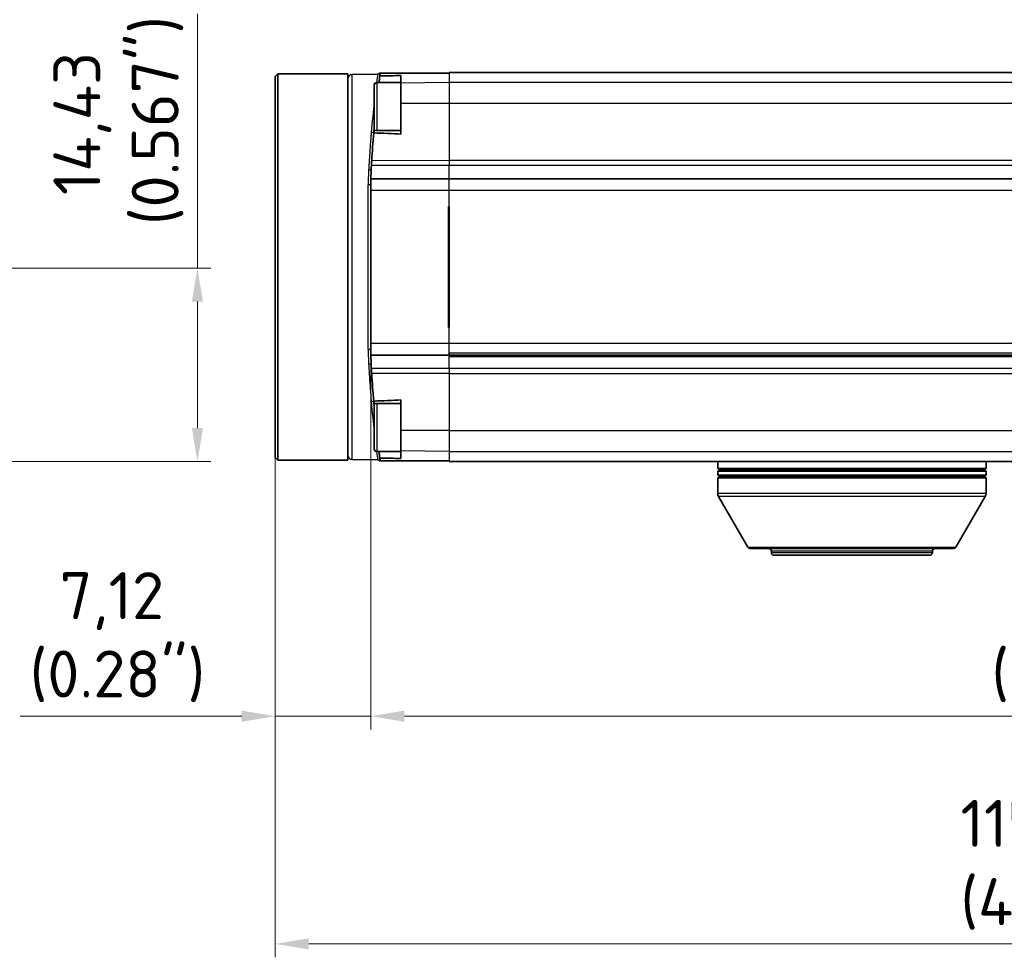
# Model space of a CAD drawing. Header units: millimetres. Extents: x 0 to 420, y 0 to 297.
# Tile 10 of 46: x 74 to 147, y 123 to 193. Entities that reach past the tile are written whole.
import ezdxf

# ---------------------------------------------------------------- set-up
doc = ezdxf.new("R2010")
doc.units = ezdxf.units.MM
for name, color, linetype, lineweight in [('Bemaßung (ISO)', 7, 'Continuous', 18), ('Sichtbar (ISO)', 7, 'Continuous', 35), ('Sichtbar schmal (ISO)', 7, 'Continuous', 25)]:
    doc.layers.add(name, color=color, linetype=linetype, lineweight=lineweight)
doc.styles.add('Notiztext (DIN)', font='isocpeur.ttf')
doc.dimstyles.new('Standard (DIN)', dxfattribs={"dimtxt": 3.5, "dimasz": 2.5, "dimexe": 1, "dimexo": 0, "dimgap": 0.7, "dimtad": 1, "dimtoh": 1, "dimrnd": 1e-08, "dimtxsty": 'Notiztext (DIN)', "dimcen": 0.09, "dimdle": 10, "dimclrd": 256, "dimclre": 256, "dimclrt": 256, "dimazin": 2, "dimtfac": 0.514286, "dimtdec": 4, "dimtmove": 0, "dimatfit": 3, "dimfxl": 1, "dimtolj": 1, "dimlwd": -1, "dimlwe": -1, "dimarcsym": 0})

# ---------------------------------------------------------------- blocks, each defined once
blk = doc.blocks.new('*D29')
at = {"layer": 'Bemaßung (ISO)', "transparency": 16777216}
for p, q in [((86.758, 174.348), (86.758, 193.298)), ((69.593, 174.348), (87.758, 174.348)), ((86.758, 162.423), (86.758, 171.848)), ((65.277, 159.923), (87.758, 159.923))]:
    blk.add_line(p, q, dxfattribs=at)
for points in [[(86.341, 171.848), (87.174, 171.848), (86.758, 174.348)], [(86.341, 162.423), (87.174, 162.423), (86.758, 159.923)]]:
    blk.add_solid(points, dxfattribs=at)
at = {"layer": 'Defpoints', "color": 0, "transparency": 16777216}
for p in [(69.593, 174.348), (65.277, 159.923), (86.758, 159.923)]:
    blk.add_point(p, dxfattribs=at)
at = {"layer": 'Bemaßung (ISO)', "transparency": 16777216, "insert": (76.024, 177.548), "char_height": 3.5, "attachment_point": 1, "rotation": 90, "style": 'Notiztext (DIN)'}
blk.add_mtext('\\A1;{ }14,43{\\P(0.567")}', dxfattribs=at)
blk = doc.blocks.new('*D30')
at = {"layer": 'Bemaßung (ISO)', "transparency": 16777216}
for p, q in [((207.979, 169.023), (207.979, 122.991)), ((92.559, 160.223), (92.559, 122.991)), ((95.059, 123.991), (205.479, 123.991))]:
    blk.add_line(p, q, dxfattribs=at)
for points in [[(95.059, 124.408), (95.059, 123.575), (92.559, 123.991)], [(205.479, 124.408), (205.479, 123.575), (207.979, 123.991)]]:
    blk.add_solid(points, dxfattribs=at)
at = {"layer": 'Defpoints', "color": 0, "transparency": 16777216}
for p in [(207.979, 169.023), (92.559, 160.223), (207.979, 123.991)]:
    blk.add_point(p, dxfattribs=at)
at = {"layer": 'Bemaßung (ISO)', "transparency": 16777216, "insert": (143.619, 134.725), "char_height": 3.5, "attachment_point": 1, "style": 'Notiztext (DIN)'}
blk.add_mtext('\\A1;115,42{\\P(4.54")}', dxfattribs=at)
blk = doc.blocks.new('*D31')
at = {"layer": 'Bemaßung (ISO)', "transparency": 16777216}
for p, q in [((99.681, 168.733), (99.681, 139.955)), ((206.877, 168.733), (206.877, 139.955)), ((102.181, 140.955), (204.377, 140.955))]:
    blk.add_line(p, q, dxfattribs=at)
for points in [[(102.181, 141.371), (102.181, 140.538), (99.681, 140.955)], [(204.377, 141.371), (204.377, 140.538), (206.877, 140.955)]]:
    blk.add_solid(points, dxfattribs=at)
at = {"layer": 'Defpoints', "color": 0, "transparency": 16777216}
for p in [(99.681, 168.733), (206.877, 168.733), (206.877, 140.955)]:
    blk.add_point(p, dxfattribs=at)
at = {"layer": 'Bemaßung (ISO)', "transparency": 16777216, "insert": (145.929, 151.688), "char_height": 3.5, "attachment_point": 1, "style": 'Notiztext (DIN)'}
blk.add_mtext('\\A1;{ }107,2{\\P(4.221")}', dxfattribs=at)
blk = doc.blocks.new('*D32')
at = {"layer": 'Bemaßung (ISO)', "transparency": 16777216}
for p, q in [((99.681, 168.733), (99.681, 139.955)), ((92.559, 160.223), (92.559, 139.955)), ((90.059, 140.955), (73.559, 140.955)), ((99.681, 140.955), (92.559, 140.955)), ((102.181, 140.955), (104.681, 140.955))]:
    blk.add_line(p, q, dxfattribs=at)
for points in [[(90.059, 141.371), (90.059, 140.538), (92.559, 140.955)], [(102.181, 141.371), (102.181, 140.538), (99.681, 140.955)]]:
    blk.add_solid(points, dxfattribs=at)
at = {"layer": 'Defpoints', "color": 0, "transparency": 16777216}
for p in [(99.681, 168.733), (92.559, 160.223), (92.559, 140.955)]:
    blk.add_point(p, dxfattribs=at)
at = {"layer": 'Bemaßung (ISO)', "transparency": 16777216, "insert": (74.259, 151.688), "char_height": 3.5, "attachment_point": 1, "style": 'Notiztext (DIN)'}
blk.add_mtext('\\A1;{ }7,12{\\P(0.28")}', dxfattribs=at)

msp = doc.modelspace()

# ---------------------------------------------------------------- linework, layer by layer
at = {"layer": 'Sichtbar (ISO)'}
for p, q in [((92.559, 188.623), (92.759, 188.823)), ((92.559, 160.223), (92.559, 188.623)), ((97.969, 188.823), (92.759, 188.823)), ((92.759, 188.823), (92.759, 160.023)), ((97.969, 188.823), (97.969, 160.023)), ((98.264, 188.758), (100.195, 188.791)), ((100.946, 188.863), (100.375, 188.856)), ((100.946, 188.863), (100.376, 188.863)), ((101.929, 188.114), (101.929, 188.691)), ((200.529, 188.923), (105.529, 188.923)), ((105.529, 188.863), (105.529, 188.923)), ((99.929, 184.583), (99.929, 187.973)), ((100.129, 188.173), (101.929, 188.173)), ((101.929, 186.598), (101.929, 188.114)), ((101.929, 184.322), (101.929, 186.598)), ((99.681, 180.639), (99.681, 180.113)), ((200.529, 180.985), (105.529, 180.985)), ((99.681, 180.113), (99.681, 168.733)), ((105.479, 169.923), (105.479, 178.923)), ((105.479, 178.923), (105.529, 178.923)), ((105.529, 178.923), (105.529, 169.923)), ((105.529, 169.923), (105.479, 169.923)), ((99.681, 168.733), (99.681, 168.207)), ((105.529, 167.861), (105.529, 167.998)), ((105.529, 167.861), (200.529, 167.861)), ((105.529, 167.761), (105.529, 167.861)), ((200.529, 167.761), (105.529, 167.761)), ((101.929, 162.249), (101.929, 164.524)), ((99.929, 160.873), (99.929, 164.263)), ((101.929, 160.733), (101.929, 162.249)), ((101.929, 160.156), (101.929, 160.733)), ((92.559, 160.223), (92.759, 160.023)), ((97.969, 160.023), (92.759, 160.023)), ((98.264, 160.089), (100.195, 160.055)), ((100.129, 160.673), (101.929, 160.673)), ((100.946, 159.983), (100.375, 159.991)), ((100.376, 159.983), (100.946, 159.983)), ((105.529, 159.923), (105.529, 159.983)), ((105.529, 159.923), (180.029, 159.923)), ((125.529, 159.923), (125.529, 159.423)), ((145.529, 159.423), (125.529, 159.423)), ((125.703, 159.323), (125.529, 159.423)), ((125.703, 159.323), (125.529, 159.223)), ((125.703, 159.323), (145.356, 159.323)), ((145.356, 159.323), (145.529, 159.423)), ((145.356, 159.323), (145.529, 159.223)), ((145.529, 159.923), (145.529, 159.423)), ((125.529, 159.223), (145.529, 159.223)), ((125.529, 159.223), (125.529, 158.923)), ((145.529, 158.923), (125.529, 158.923)), ((125.703, 158.823), (125.529, 158.923)), ((125.703, 158.823), (125.529, 158.723)), ((125.529, 158.723), (145.529, 158.723)), ((125.529, 158.723), (125.529, 157.577)), ((125.703, 158.823), (145.356, 158.823)), ((145.356, 158.823), (145.529, 158.923)), ((145.356, 158.823), (145.529, 158.723)), ((145.529, 159.223), (145.529, 158.923)), ((145.529, 158.723), (145.529, 157.577)), ((127.781, 153.543), (125.596, 157.327)), ((143.278, 153.543), (145.462, 157.327)), ((143.104, 153.443), (127.954, 153.443)), ((129.529, 153.143), (129.529, 153.243)), ((141.329, 152.943), (129.729, 152.943)), ((141.529, 153.143), (141.529, 153.243))]:
    msp.add_line(p, q, dxfattribs=at)
for centre, radius, start, end in [((98.269, 188.458), 0.3, 91, 180), ((100.192, 188.991), 0.2, 271, 320.18107), ((100.129, 187.973), 0.2, 90, 180), ((202.554, 176.053), 103, 176.69579, 176.83201), ((119.681, 180.639), 20, 176.83201, 178.96021), ((119.681, 168.207), 20, 181.03979, 183.16799), ((202.554, 172.794), 103, 183.16799, 183.30421), ((100.129, 160.873), 0.2, 180, 270), ((98.269, 160.389), 0.3, 180, 269), ((100.192, 159.855), 0.2, 39.81893, 89), ((126.029, 157.577), 0.5, 180, 210), ((145.029, 157.577), 0.5, 330, 0), ((127.954, 153.643), 0.2, 210, 270), ((129.329, 153.243), 0.2, 0, 90), ((141.729, 153.243), 0.2, 90, 180), ((143.104, 153.643), 0.2, 270, 330), ((129.729, 153.143), 0.2, 180, 270), ((141.329, 153.143), 0.2, 270, 0)]:
    msp.add_arc(centre, radius, start, end, dxfattribs=at)
for points, knots in [([(100.286, 188.173), (100.292, 188.22), (100.298, 188.268), (100.312, 188.375), (100.319, 188.432), (100.333, 188.537), (100.339, 188.583), (100.346, 188.635), (100.347, 188.647), (100.349, 188.658)], [0.01244494, 0.01244494, 0.01244494, 0.01244494, 0.02061815, 0.02061815, 0.03045675, 0.03045675, 0.0401093, 0.0401093, 0.04328918, 0.04328918, 0.04328918, 0.04328918]), ([(100.376, 188.863), (100.376, 188.863), (100.369, 188.863), (100.358, 188.863), (100.352, 188.863), (100.348, 188.863), (100.347, 188.863), (100.346, 188.863), (100.346, 188.863), (100.346, 188.863), (100.346, 188.863), (100.346, 188.863), (100.346, 188.863), (100.346, 188.863)], [-0.3283784, -0.3283784, -0.3283784, -0.3283784, -0.2566435, -0.2566435, -0.2032121, -0.2032121, -0.1837016, -0.1837016, -0.1741778, -0.1741778, -0.1684416, -0.1684416, -0.1668703, -0.1668703, -0.1668703, -0.1668703]), ([(99.894, 184.411), (99.896, 184.431), (99.897, 184.449), (99.902, 184.502), (99.904, 184.53), (99.905, 184.55)], [0.02641172, 0.02641172, 0.02641172, 0.02641172, 0.03395513, 0.03395513, 0.04969609, 0.04969609, 0.04969609, 0.04969609]), ([(99.905, 184.55), (99.907, 184.565), (99.908, 184.575), (99.908, 184.582), (99.908, 184.583), (99.908, 184.583)], [0.00463113, 0.00463113, 0.00463113, 0.00463113, 0.01670397, 0.01670397, 0.0219509, 0.0219509, 0.0219509, 0.0219509]), ([(99.685, 181.002), (99.684, 180.971), (99.683, 180.94), (99.682, 180.82), (99.681, 180.73), (99.681, 180.639)], [0.22496185, 0.22496185, 0.22496185, 0.22496185, 0.23473565, 0.23473565, 0.26145016, 0.26145016, 0.26145016, 0.26145016]), ([(99.681, 168.207), (99.681, 168.116), (99.682, 168.026), (99.683, 167.907), (99.684, 167.875), (99.685, 167.844)], [0.36467136, 0.36467136, 0.36467136, 0.36467136, 0.39138587, 0.39138587, 0.40115968, 0.40115968, 0.40115968, 0.40115968]), ([(99.905, 164.297), (99.904, 164.318), (99.901, 164.35), (99.897, 164.404), (99.895, 164.419), (99.894, 164.435)], [0.0004588, 0.0004588, 0.0004588, 0.0004588, 0.01759576, 0.01759576, 0.02373277, 0.02373277, 0.02373277, 0.02373277]), ([(99.908, 164.264), (99.908, 164.264), (99.908, 164.266), (99.907, 164.277), (99.906, 164.285), (99.905, 164.297)], [0.02222717, 0.02222717, 0.02222717, 0.02222717, 0.03057725, 0.03057725, 0.03956399, 0.03956399, 0.03956399, 0.03956399]), ([(100.349, 160.189), (100.346, 160.213), (100.342, 160.241), (100.332, 160.318), (100.325, 160.368), (100.311, 160.474), (100.304, 160.529), (100.293, 160.614), (100.289, 160.644), (100.286, 160.673)], [0.02231047, 0.02231047, 0.02231047, 0.02231047, 0.03490175, 0.03490175, 0.05193974, 0.05193974, 0.06849074, 0.06849074, 0.07771458, 0.07771458, 0.07771458, 0.07771458]), ([(100.346, 159.983), (100.346, 159.983), (100.346, 159.983), (100.346, 159.983), (100.346, 159.983), (100.346, 159.983), (100.347, 159.983), (100.352, 159.983), (100.365, 159.983), (100.375, 159.983), (100.376, 159.983), (100.376, 159.983)], [-0.1668695, -0.1668695, -0.1668695, -0.1668695, -0.163283, -0.163283, -0.1567002, -0.1567002, -0.1431281, -0.1431281, -0.0385074, -0.0385074, 0, 0, 0, 0])]:
    msp.add_open_spline(points, degree=3, knots=knots, dxfattribs=at)
for points, degree in [([(100.375, 188.856), (100.375, 188.856), (100.367, 188.792), (100.349, 188.658)], 3), ([(100.349, 188.658), (100.838, 188.667), (101.463, 188.679), (101.929, 188.691)], 3), ([(100.376, 188.863), (100.376, 188.858), (100.375, 188.856), (100.375, 188.856)], 3), ([(99.894, 184.411), (99.838, 183.722), (99.789, 183.032), (99.747, 182.345)], 3), ([(101.929, 184.322), (101.353, 184.366), (100.52, 184.394), (99.894, 184.411)], 3), ([(99.908, 184.583), (99.915, 184.661), (99.922, 184.745), (99.929, 184.832)], 3), ([(99.908, 184.583), (100.582, 184.589), (101.256, 184.596), (101.929, 184.603)], 3), ([(99.747, 182.345), (99.739, 182.225), (99.732, 182.106), (99.726, 181.989)], 3), ([(105.529, 180.985), (102.636, 180.994), (99.685, 181.002)], 2), ([(105.529, 167.861), (102.636, 167.853), (99.685, 167.844)], 2), ([(99.726, 166.857), (99.732, 166.74), (99.739, 166.621), (99.747, 166.501)], 3), ([(99.747, 166.501), (99.789, 165.814), (99.838, 165.125), (99.894, 164.435)], 3), ([(99.894, 164.435), (100.52, 164.452), (101.353, 164.481), (101.929, 164.524)], 3), ([(99.929, 164.014), (99.922, 164.102), (99.915, 164.185), (99.908, 164.264)], 3), ([(101.929, 164.243), (101.256, 164.25), (100.582, 164.257), (99.908, 164.264)], 3), ([(101.929, 160.156), (101.463, 160.168), (100.838, 160.18), (100.349, 160.189)], 3), ([(100.349, 160.189), (100.367, 160.055), (100.375, 159.991), (100.375, 159.991)], 3), ([(100.375, 159.991), (100.375, 159.991), (100.376, 159.988), (100.376, 159.983)], 3)]:
    msp.add_open_spline(points, degree=degree, dxfattribs=at)
for points, weights in [([(105.529, 188.863), (100.946, 188.863), (100.946, 188.863)], [1, 1.00195671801, 1.00195671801]), ([(100.946, 159.983), (100.946, 159.983), (105.529, 159.983)], [1.00195671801, 1.00195671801, 1])]:
    msp.add_rational_spline(points, weights, degree=2, dxfattribs=at)
at = {"layer": 'Sichtbar schmal (ISO)'}
for p, q in [((98.264, 188.758), (98.264, 160.089)), ((105.529, 188.863), (105.529, 188.159)), ((100.129, 188.173), (100.129, 184.585)), ((105.529, 188.159), (101.929, 188.114)), ((200.529, 188.159), (105.529, 188.159)), ((105.529, 188.159), (105.529, 186.608)), ((105.529, 186.608), (101.929, 186.598)), ((200.529, 186.608), (105.529, 186.608)), ((105.529, 186.608), (105.529, 182.352)), ((105.529, 181.989), (99.726, 181.989)), ((105.529, 182.352), (99.747, 182.345)), ((200.529, 182.352), (105.529, 182.352)), ((105.529, 182.352), (105.529, 181.989)), ((200.529, 181.989), (105.529, 181.989)), ((105.529, 180.985), (105.529, 181.989)), ((99.485, 168.292), (99.485, 180.554)), ((105.529, 180.113), (105.529, 180.985)), ((105.529, 180.113), (99.681, 180.113)), ((200.529, 180.113), (105.529, 180.113)), ((105.529, 178.923), (105.529, 180.113)), ((105.529, 168.733), (105.529, 169.923)), ((105.529, 168.733), (99.681, 168.733)), ((200.529, 168.733), (105.529, 168.733)), ((105.529, 167.998), (105.529, 168.733)), ((200.529, 167.998), (105.529, 167.998)), ((105.529, 166.857), (105.529, 167.761)), ((105.529, 166.857), (99.726, 166.857)), ((200.529, 166.857), (105.529, 166.857)), ((105.529, 166.857), (105.529, 166.494)), ((105.529, 166.494), (99.747, 166.501)), ((105.529, 166.494), (200.529, 166.494)), ((105.529, 166.494), (105.529, 162.238)), ((100.129, 164.261), (100.129, 160.673)), ((105.529, 162.238), (101.929, 162.249)), ((105.529, 162.238), (200.529, 162.238)), ((105.529, 162.238), (105.529, 160.688)), ((105.529, 160.688), (101.929, 160.733)), ((105.529, 160.688), (200.529, 160.688)), ((105.529, 160.688), (105.529, 159.983)), ((125.529, 157.577), (145.529, 157.577)), ((145.462, 157.327), (125.596, 157.327)), ((127.781, 153.543), (143.278, 153.543)), ((141.529, 153.243), (129.529, 153.243)), ((129.529, 153.143), (141.529, 153.143))]:
    msp.add_line(p, q, dxfattribs=at)
for centre, major_axis, ratio, start_param, end_param in [((99.706, 184.566), (0.199, -0.016), 0.694692, 4.787317, 6.283185), ((99.512, 181.756), (0.2, -0.011), 0.502445, 4.757665, 6.283185), ((99.481, 180.639), (0.2, 0), 0.427066, 4.729842, 6.283185), ((99.481, 168.207), (0.2, 0), 0.427066, 0, 1.553343), ((99.512, 167.091), (0.2, 0.011), 0.502445, 0, 1.525521), ((99.706, 164.28), (0.199, 0.016), 0.694692, 0, 1.495869)]:
    msp.add_ellipse(centre, major_axis=major_axis, ratio=ratio, start_param=start_param, end_param=end_param, dxfattribs=at)
for points, knots in [([(100.195, 188.791), (100.195, 188.791), (100.192, 188.77), (100.174, 188.638), (100.148, 188.449), (100.111, 188.168)], [1.1605224, 1.1605224, 1.1605224, 1.1605224, 1.2968202, 1.2968202, 1.587606, 1.587606, 1.587606, 1.587606]), ([(99.71, 184.427), (99.701, 184.323), (99.692, 184.217), (99.67, 183.939), (99.656, 183.763), (99.621, 183.297), (99.6, 183.001), (99.557, 182.359), (99.536, 182.011), (99.516, 181.655)], [0, 0, 0, 0, 0.0441437, 0.0441437, 0.1147736, 0.1147736, 0.2277815, 0.2277815, 0.3531496, 0.3531496, 0.3531496, 0.3531496]), ([(99.516, 181.655), (99.513, 181.61), (99.511, 181.565), (99.505, 181.448), (99.502, 181.376), (99.495, 181.186), (99.491, 181.069), (99.486, 180.819), (99.485, 180.687), (99.485, 180.554)], [0, 0, 0, 0, 0.0157708, 0.0157708, 0.0410042, 0.0410042, 0.0813775, 0.0813775, 0.1261667, 0.1261667, 0.1261667, 0.1261667]), ([(99.485, 168.292), (99.485, 168.246), (99.485, 168.199), (99.486, 168.077), (99.487, 168.003), (99.49, 167.811), (99.494, 167.693), (99.502, 167.447), (99.508, 167.319), (99.516, 167.191)], [0, 0, 0, 0, 0.0157708, 0.0157708, 0.0410042, 0.0410042, 0.0813775, 0.0813775, 0.1261667, 0.1261667, 0.1261667, 0.1261667]), ([(99.516, 167.191), (99.523, 167.066), (99.53, 166.942), (99.549, 166.622), (99.561, 166.427), (99.594, 165.93), (99.615, 165.632), (99.66, 165.023), (99.685, 164.715), (99.71, 164.419)], [0, 0, 0, 0, 0.0441437, 0.0441437, 0.1147736, 0.1147736, 0.2277815, 0.2277815, 0.3531496, 0.3531496, 0.3531496, 0.3531496]), ([(100.111, 160.678), (100.148, 160.398), (100.174, 160.209), (100.192, 160.076), (100.195, 160.055), (100.195, 160.055)], [0.7341069, 0.7341069, 0.7341069, 0.7341069, 1.0248927, 1.0248927, 1.1611905, 1.1611905, 1.1611905, 1.1611905])]:
    msp.add_open_spline(points, degree=3, knots=knots, dxfattribs=at)
for points in [[(99.929, 186.669), (99.859, 186.042), (99.782, 185.285), (99.71, 184.427)], [(99.71, 164.419), (99.782, 163.561), (99.859, 162.805), (99.929, 162.177)]]:
    msp.add_open_spline(points, degree=3, dxfattribs=at)

# ---------------------------------------------------------------- dimensions: what is measured, and where the dimension line sits
at = {"layer": 'Bemaßung (ISO)'}
for base, p1, p2, angle, text, override, picture, middle in [((86.75781735, 159.923235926), (69.59340259, 174.348235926), (65.277060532, 159.923235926), 270, '{ }<>{\\P(0.567")}', {"dimtoh": 0, "dimdec": 2, "dimtp": 0, "dimtm": 0, "dimtdec": 4, "dimtofl": 0, "dimatfit": 2, "dimtvp": -0.25}, '*D29', (86.75781735, 185.073235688)), ((207.979, 123.991), (92.559, 160.223), (207.979, 169.023), 180, '<>{\\P(4.54")}', {"dimtoh": 0, "dimdec": 2, "dimtp": 0, "dimtm": 0, "dimtdec": 4, "dimtofl": 0, "dimatfit": 1, "dimtvp": -0.25}, '*D30', (150.269, 123.991)), ((92.559, 140.955), (99.681, 168.733), (92.559, 160.223), 180, '{ }<>{\\P(0.28")}', {"dimtoh": 0, "dimdec": 2, "dimtp": 0, "dimtm": 0, "dimtdec": 4, "dimtofl": 1, "dimatfit": 1, "dimtvp": -0.25}, '*D32', (80.559, 140.955)), ((206.877, 140.955), (99.681, 168.733), (206.877, 168.733), 180, '{ }<>{\\P(4.221")}', {"dimtoh": 0, "dimdec": 2, "dimtp": 0, "dimtm": 0, "dimtdec": 4, "dimtofl": 0, "dimatfit": 1, "dimtvp": -0.25}, '*D31', (153.279, 140.955))]:
    dim = msp.add_linear_dim(base=base, p1=p1, p2=p2, angle=angle, text=text, dimstyle='Standard (DIN)', override=override, dxfattribs=at)
    dim.commit()
    dim.dimension.update_dxf_attribs({"geometry": picture, "text_midpoint": middle, "dimtype": 160})

doc.saveas('drawing.dxf')
